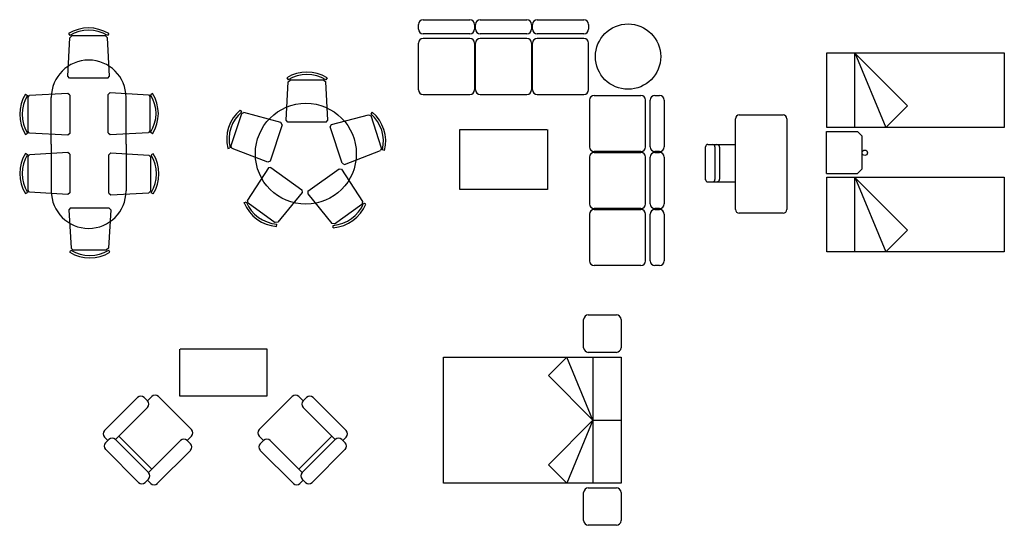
# Model space of a CAD drawing. Extents: x 3.2 to 13.8, y -9.1 to -3.7.
import ezdxf

# ---------------------------------------------------------------- set-up
doc = ezdxf.new("R2010")
doc.units = 0
doc.header["$MEASUREMENT"] = 0
doc.layers.get('0').update_dxf_attribs({"linetype": 'CONTINUOUS'})

# ---------------------------------------------------------------- blocks, each defined once
blk = doc.blocks.new('011202')
at = {"color": 0, "linetype": 'ByBlock'}
for p, q in [((0.32, -0.493), (0.32, 0.477)), ((0.36, 0.517), (0.83, 0.517)), ((0.87, 0.477), (0.87, -0.493)), ((0, -0.177), (0, 0.177)), ((0.025, 0.202), (0.12, 0.201)), ((0.067, 0.202), (0.32, 0.202)), ((0.1, 0.176), (0.1, -0.174)), ((0.15, 0.171), (0.15, -0.168)), ((0.025, -0.199), (0.12, -0.198)), ((0.025, -0.199), (0.32, -0.199)), ((0.83, -0.533), (0.36, -0.533))]:
    blk.add_line(p, q, dxfattribs=at)
for centre, radius, start, end in [((0.36, 0.477), 0.04, 90, 180), ((0.83, 0.477), 0.04, 0, 90), ((0.025, 0.177), 0.025, 90, 180), ((0.075, 0.176), 0.025, 0, 90), ((0.12, 0.171), 0.03, 0, 89.4314), ((0.025, -0.174), 0.025, 179.9567, 269.9567), ((0.075, -0.174), 0.025, 269.9567, 359.9567), ((0.12, -0.168), 0.03, 270.5253, 0), ((0.36, -0.493), 0.04, 180, 270), ((0.83, -0.493), 0.04, 270, 0)]:
    blk.add_arc(centre, radius, start, end, dxfattribs=at)

msp = doc.modelspace()

# ---------------------------------------------------------------- linework, layer by layer
at = {"linetype": 'ByBlock'}
for p, q in [((7.544, -3.677), (8.044, -3.677)), ((8.154, -3.677), (8.654, -3.677)), ((8.764, -3.677), (9.264, -3.677)), ((7.494, -3.777), (7.494, -3.727)), ((8.094, -3.727), (8.094, -3.777)), ((8.104, -3.777), (8.104, -3.727)), ((8.704, -3.727), (8.704, -3.777)), ((8.714, -3.777), (8.714, -3.727)), ((9.314, -3.727), (9.314, -3.777)), ((8.044, -3.827), (7.544, -3.827)), ((8.044, -3.877), (7.544, -3.877)), ((8.654, -3.827), (8.154, -3.827)), ((8.654, -3.877), (8.154, -3.877)), ((9.264, -3.827), (8.764, -3.827)), ((9.264, -3.877), (8.764, -3.877)), ((7.494, -4.427), (7.494, -3.927)), ((8.094, -3.927), (8.094, -4.427)), ((8.104, -4.427), (8.104, -3.927)), ((8.704, -3.927), (8.704, -4.427)), ((8.714, -4.427), (8.714, -3.927)), ((9.314, -4.427), (9.314, -3.927)), ((7.544, -4.477), (7.921, -4.477)), ((7.88, -4.477), (8.044, -4.477)), ((8.154, -4.477), (8.531, -4.477)), ((8.49, -4.477), (8.654, -4.477)), ((8.764, -4.477), (9.141, -4.477)), ((9.1, -4.477), (9.264, -4.477)), ((9.374, -4.487), (9.874, -4.487)), ((10.024, -4.487), (10.074, -4.487)), ((9.324, -4.537), (9.324, -4.914)), ((9.924, -5.037), (9.924, -4.537)), ((9.974, -5.037), (9.974, -4.537)), ((10.124, -4.537), (10.124, -5.037)), ((7.936, -4.852), (8.866, -4.852)), ((7.936, -5.492), (7.936, -4.852)), ((8.876, -4.852), (8.876, -5.492)), ((9.324, -4.874), (9.324, -5.037)), ((9.324, -5.147), (9.324, -5.524)), ((9.874, -5.087), (9.374, -5.087)), ((9.374, -5.097), (9.874, -5.097)), ((9.924, -5.647), (9.924, -5.147)), ((9.974, -5.647), (9.974, -5.147)), ((10.074, -5.087), (10.024, -5.087)), ((10.024, -5.097), (10.074, -5.097)), ((10.124, -5.147), (10.124, -5.647)), ((8.876, -5.492), (7.936, -5.492)), ((9.324, -5.484), (9.324, -5.647)), ((9.324, -5.757), (9.324, -6.134)), ((9.874, -5.697), (9.374, -5.697)), ((9.374, -5.707), (9.874, -5.707)), ((9.924, -6.257), (9.924, -5.757)), ((9.974, -6.257), (9.974, -5.757)), ((10.074, -5.697), (10.024, -5.697)), ((10.024, -5.707), (10.074, -5.707)), ((10.124, -5.757), (10.124, -6.257)), ((9.324, -6.094), (9.324, -6.257)), ((9.874, -6.307), (9.374, -6.307)), ((10.074, -6.307), (10.024, -6.307)), ((4.936, -7.2), (4.936, -7.7)), ((5.876, -7.2), (4.946, -7.2)), ((5.876, -7.7), (5.876, -7.2)), ((4.135, -8.07), (4.488, -7.717)), ((4.559, -7.717), (4.594, -7.752)), ((4.595, -7.753), (4.641, -7.707)), ((4.827, -7.822), (4.712, -7.707)), ((5.065, -8.06), (4.799, -7.793)), ((4.936, -7.7), (5.876, -7.7)), ((5.791, -8.06), (6.057, -7.793)), ((6.029, -7.822), (6.144, -7.707)), ((6.261, -7.753), (6.215, -7.707)), ((6.297, -7.717), (6.262, -7.752)), ((6.721, -8.07), (6.368, -7.717)), ((4.594, -7.823), (4.252, -8.166)), ((6.262, -7.823), (6.604, -8.166)), ((4.17, -8.177), (4.135, -8.141)), ((4.146, -8.201), (4.182, -8.166)), ((4.252, -8.166), (4.606, -8.52)), ((4.288, -8.131), (4.641, -8.484)), ((4.605, -8.519), (4.948, -8.177)), ((5.065, -8.131), (5.019, -8.177)), ((5.019, -8.177), (5.054, -8.212)), ((5.791, -8.131), (5.837, -8.177)), ((5.837, -8.177), (5.802, -8.212)), ((6.251, -8.519), (5.908, -8.177)), ((6.568, -8.131), (6.215, -8.484)), ((6.604, -8.166), (6.25, -8.52)), ((6.71, -8.201), (6.674, -8.166)), ((6.686, -8.177), (6.721, -8.141)), ((4.5, -8.626), (4.146, -8.272)), ((5.054, -8.283), (4.7, -8.636)), ((5.802, -8.283), (6.156, -8.636)), ((6.356, -8.626), (6.71, -8.272)), ((4.606, -8.59), (4.57, -8.626)), ((4.63, -8.636), (4.594, -8.601)), ((6.226, -8.636), (6.262, -8.601)), ((6.25, -8.59), (6.286, -8.626))]:
    msp.add_line(p, q, dxfattribs=at)
for p, q in [((3.741, -4.281), (3.764, -3.871)), ((3.75, -3.826), (3.763, -3.847)), ((3.764, -3.871), (3.785, -3.851)), ((4.145, -3.851), (3.785, -3.851)), ((4.145, -3.851), (4.166, -3.871)), ((4.189, -4.281), (4.166, -3.871)), ((4.18, -3.826), (4.167, -3.847)), ((11.861, -4.03), (13.761, -4.03)), ((11.861, -4.83), (11.861, -4.03)), ((12.158, -4.03), (12.725, -4.597)), ((12.161, -4.03), (12.161, -4.03)), ((12.161, -4.03), (12.161, -4.03)), ((12.161, -4.03), (12.161, -4.03)), ((12.161, -4.83), (12.161, -4.03)), ((12.161, -4.03), (12.493, -4.83)), ((13.761, -4.03), (13.761, -4.83)), ((3.76, -4.301), (3.741, -4.281)), ((4.17, -4.301), (3.76, -4.301)), ((4.17, -4.301), (4.189, -4.281)), ((6.086, -4.298), (6.099, -4.319)), ((6.517, -4.298), (6.503, -4.319)), ((6.077, -4.753), (6.1, -4.343)), ((6.1, -4.343), (6.121, -4.323)), ((6.481, -4.323), (6.121, -4.323)), ((6.481, -4.323), (6.502, -4.343)), ((6.525, -4.753), (6.502, -4.343)), ((3.289, -4.473), (3.31, -4.487)), ((3.314, -4.509), (3.334, -4.488)), ((3.314, -4.509), (3.314, -4.869)), ((3.744, -4.465), (3.334, -4.488)), ((3.566, -5.009), (3.566, -4.509)), ((3.764, -4.484), (3.744, -4.465)), ((3.764, -4.484), (3.764, -4.894)), ((4.175, -4.476), (4.195, -4.457)), ((4.175, -4.886), (4.175, -4.476)), ((4.195, -4.457), (4.605, -4.48)), ((4.366, -5.009), (4.366, -4.509)), ((4.605, -4.48), (4.625, -4.501)), ((4.625, -4.861), (4.625, -4.501)), ((4.65, -4.466), (4.629, -4.479)), ((12.493, -4.83), (12.725, -4.597)), ((5.599, -4.685), (5.488, -5.027)), ((5.586, -4.643), (5.602, -4.662)), ((5.599, -4.685), (5.624, -4.671)), ((6.022, -4.776), (5.624, -4.671)), ((6.564, -4.799), (6.961, -4.693)), ((6.961, -4.693), (6.987, -4.707)), ((7, -4.666), (6.984, -4.685)), ((7.098, -5.05), (6.987, -4.707)), ((6.035, -4.8), (5.908, -5.19)), ((6.035, -4.8), (6.022, -4.776)), ((6.096, -4.773), (6.077, -4.753)), ((6.506, -4.773), (6.096, -4.773)), ((6.506, -4.773), (6.525, -4.753)), ((6.551, -4.823), (6.564, -4.799)), ((6.678, -5.213), (6.551, -4.823)), ((13.761, -4.83), (11.861, -4.83)), ((3.289, -4.904), (3.31, -4.891)), ((3.334, -4.89), (3.314, -4.869)), ((3.744, -4.913), (3.334, -4.89)), ((3.764, -4.894), (3.744, -4.913)), ((4.175, -4.886), (4.195, -4.905)), ((4.195, -4.905), (4.605, -4.882)), ((4.625, -4.861), (4.605, -4.882)), ((4.65, -4.897), (4.629, -4.883)), ((11.86, -5.323), (11.86, -4.873)), ((11.86, -4.873), (12.19, -4.873)), ((12.24, -4.923), (12.19, -4.873)), ((12.24, -5.273), (12.24, -4.923)), ((3.566, -5.009), (3.566, -5.509)), ((4.366, -5.009), (4.366, -5.509)), ((5.453, -5.053), (5.477, -5.047)), ((5.5, -5.053), (5.488, -5.027)), ((5.883, -5.202), (5.5, -5.053)), ((7.098, -5.05), (7.086, -5.076)), ((3.289, -5.106), (3.31, -5.12)), ((3.314, -5.142), (3.334, -5.121)), ((3.314, -5.142), (3.314, -5.502)), ((3.744, -5.098), (3.334, -5.121)), ((3.764, -5.117), (3.744, -5.098)), ((3.764, -5.117), (3.764, -5.527)), ((4.181, -5.121), (4.201, -5.102)), ((4.181, -5.531), (4.181, -5.121)), ((4.201, -5.102), (4.611, -5.125)), ((4.611, -5.125), (4.631, -5.146)), ((4.631, -5.506), (4.631, -5.146)), ((4.656, -5.111), (4.635, -5.124)), ((6.703, -5.224), (7.086, -5.076)), ((7.133, -5.076), (7.109, -5.07)), ((5.888, -5.262), (5.665, -5.607)), ((5.908, -5.19), (5.883, -5.202)), ((5.915, -5.257), (5.888, -5.262)), ((5.915, -5.257), (6.247, -5.498)), ((6.678, -5.213), (6.703, -5.224)), ((6.312, -5.512), (6.644, -5.271)), ((6.644, -5.271), (6.671, -5.276)), ((6.671, -5.276), (6.894, -5.621)), ((11.86, -5.323), (12.19, -5.323)), ((11.861, -5.361), (13.761, -5.361)), ((11.861, -6.161), (11.861, -5.361)), ((12.158, -5.361), (12.725, -5.929)), ((12.161, -6.161), (12.161, -5.361)), ((12.161, -5.361), (12.161, -5.361)), ((12.161, -5.361), (12.161, -5.361)), ((12.161, -5.361), (12.161, -5.361)), ((12.161, -5.361), (12.493, -6.161)), ((12.24, -5.273), (12.19, -5.323)), ((13.761, -5.361), (13.761, -6.161)), ((3.289, -5.537), (3.31, -5.524)), ((3.334, -5.523), (3.314, -5.502)), ((3.744, -5.546), (3.334, -5.523)), ((3.764, -5.527), (3.744, -5.546)), ((4.181, -5.531), (4.201, -5.55)), ((4.201, -5.55), (4.611, -5.527)), ((4.631, -5.506), (4.611, -5.527)), ((4.656, -5.541), (4.635, -5.528)), ((6.25, -5.525), (5.991, -5.843)), ((6.247, -5.498), (6.25, -5.525)), ((6.312, -5.512), (6.309, -5.539)), ((6.309, -5.539), (6.568, -5.857)), ((5.627, -5.635), (5.651, -5.626)), ((5.671, -5.636), (5.665, -5.607)), ((5.671, -5.636), (5.962, -5.847)), ((6.597, -5.861), (6.888, -5.65)), ((6.894, -5.621), (6.888, -5.65)), ((6.932, -5.649), (6.908, -5.64)), ((3.773, -5.689), (3.754, -5.709)), ((3.754, -5.709), (3.777, -6.119)), ((3.773, -5.689), (4.183, -5.689)), ((4.202, -5.709), (4.179, -6.119)), ((4.183, -5.689), (4.202, -5.709)), ((5.991, -5.843), (5.962, -5.847)), ((5.976, -5.888), (5.978, -5.863)), ((6.597, -5.861), (6.568, -5.857)), ((6.583, -5.902), (6.581, -5.877)), ((12.493, -6.161), (12.725, -5.929)), ((3.763, -6.164), (3.776, -6.142)), ((3.798, -6.139), (3.777, -6.119)), ((3.798, -6.139), (4.158, -6.139)), ((4.179, -6.119), (4.158, -6.139)), ((4.193, -6.164), (4.18, -6.142)), ((13.761, -6.161), (11.861, -6.161)), ((9.311, -6.835), (9.611, -6.835)), ((9.261, -7.185), (9.261, -6.885)), ((9.661, -6.885), (9.661, -7.185)), ((9.611, -7.235), (9.311, -7.235)), ((7.761, -8.635), (7.761, -7.285)), ((7.761, -7.285), (9.661, -7.285)), ((9.082, -7.285), (8.884, -7.482)), ((9.361, -7.96), (9.082, -7.285)), ((9.361, -7.285), (9.361, -8.635)), ((9.661, -7.285), (9.661, -8.635)), ((9.361, -7.96), (8.884, -7.482)), ((9.361, -7.96), (8.884, -8.437)), ((9.361, -7.96), (9.082, -8.635)), ((9.361, -7.96), (9.661, -7.96)), ((9.082, -8.635), (8.884, -8.437)), ((9.661, -8.635), (7.761, -8.635)), ((9.261, -9.035), (9.261, -8.735)), ((9.311, -8.685), (9.611, -8.685)), ((9.661, -8.735), (9.661, -9.035)), ((9.611, -9.085), (9.311, -9.085))]:
    msp.add_line(p, q)
msp.add_circle((9.736, -4.072), 0.349, dxfattribs=at)
for centre, radius in [((6.289, -5.111), 0.54), ((12.269, -5.1), 0.0292)]:
    msp.add_circle(centre, radius)
for centre, start, end in [((7.544, -3.727), 90, 180), ((8.044, -3.727), 0, 90), ((8.044, -3.727), 0, 90), ((8.154, -3.727), 90, 180), ((8.654, -3.727), 0, 90), ((8.654, -3.727), 0, 90), ((8.764, -3.727), 90, 180), ((9.264, -3.727), 0, 90), ((9.264, -3.727), 0, 90), ((7.544, -3.777), 180, 270), ((8.044, -3.777), 270, 0), ((8.044, -3.777), 270, 0), ((8.154, -3.777), 180, 270), ((8.654, -3.777), 270, 0), ((8.654, -3.777), 270, 0), ((8.764, -3.777), 180, 270), ((9.264, -3.777), 270, 0), ((9.264, -3.777), 270, 0), ((7.544, -3.927), 90, 180), ((8.044, -3.927), 360, 90), ((8.044, -3.927), 0, 90), ((8.154, -3.927), 90, 180), ((8.654, -3.927), 0, 90), ((8.654, -3.927), 360, 90), ((8.764, -3.927), 90, 180), ((9.264, -3.927), 0, 90), ((9.264, -3.927), 360, 90), ((7.544, -4.427), 180, 270), ((8.044, -4.427), 270, 0), ((8.154, -4.427), 180, 270), ((8.654, -4.427), 270, 0), ((8.764, -4.427), 180, 270), ((9.264, -4.427), 270, 0), ((9.374, -4.537), 90, 180), ((9.874, -4.537), 0, 90), ((10.024, -4.537), 90, 180), ((10.074, -4.537), 0, 90), ((9.374, -5.037), 180, 270), ((9.874, -5.037), 270, 0), ((9.874, -5.037), 270, 0), ((10.024, -5.037), 180, 270), ((10.024, -5.037), 180, 270), ((10.074, -5.037), 270, 0), ((10.074, -5.037), 270, 0), ((9.374, -5.147), 90, 180), ((9.874, -5.147), 0, 90), ((10.024, -5.147), 90, 180), ((10.074, -5.147), 0, 90), ((9.374, -5.647), 180, 270), ((9.874, -5.647), 270, 0), ((9.874, -5.647), 270, 0), ((10.024, -5.647), 180, 270), ((10.024, -5.647), 180, 270), ((10.074, -5.647), 270, 0), ((10.074, -5.647), 270, 0), ((9.374, -5.757), 90, 180), ((9.874, -5.757), 0, 90), ((10.024, -5.757), 90, 180), ((10.074, -5.757), 0, 90), ((9.374, -6.257), 180, 270), ((9.874, -6.257), 270, 0), ((9.874, -6.257), 270, 0), ((10.024, -6.257), 180, 270), ((10.024, -6.257), 180, 270), ((10.074, -6.257), 270, 0), ((10.074, -6.257), 270, 0), ((4.524, -7.752), 45, 135), ((4.559, -7.788), 315, 45), ((4.676, -7.742), 45, 135), ((6.179, -7.742), 45, 135), ((6.297, -7.788), 135, 225), ((6.332, -7.752), 45, 135), ((4.17, -8.106), 135, 225), ((5.03, -8.095), 315, 45), ((5.826, -8.095), 135, 225), ((6.686, -8.106), 315, 45), ((4.182, -8.237), 135, 225), ((4.182, -8.237), 135, 225), ((4.217, -8.201), 45, 135), ((4.983, -8.212), 45, 135), ((5.019, -8.247), 315, 45), ((5.837, -8.247), 135, 225), ((5.873, -8.212), 45, 135), ((6.639, -8.201), 45, 135), ((6.674, -8.237), 315, 45), ((6.674, -8.237), 315, 45), ((4.57, -8.555), 315, 45), ((6.286, -8.555), 135, 225), ((4.535, -8.59), 225, 315), ((4.665, -8.601), 225, 315), ((6.191, -8.601), 225, 315), ((6.321, -8.59), 225, 315)]:
    msp.add_arc(centre, 0.05, start, end, dxfattribs=at)
for centre, radius, start, end in [((3.965, -4.173), 0.408, 58.1974, 121.8026), ((3.965, -4.173), 0.383, 58.1974, 121.8026), ((3.966, -4.509), 0.4, 0, 180), ((6.301, -4.645), 0.408, 58.1974, 121.8026), ((6.301, -4.645), 0.383, 58.1974, 121.8026), ((3.636, -4.689), 0.408, 148.1974, 211.8026), ((3.636, -4.689), 0.383, 148.1974, 211.8026), ((4.303, -4.681), 0.383, 328.1974, 31.8026), ((4.303, -4.681), 0.408, 328.1974, 31.8026), ((5.85, -4.955), 0.408, 130.1974, 193.8026), ((5.85, -4.955), 0.383, 130.1974, 193.8026), ((6.736, -4.978), 0.383, 346.1974, 49.8026), ((6.736, -4.978), 0.408, 346.1974, 49.8026), ((3.636, -5.322), 0.408, 148.1974, 211.8026), ((3.636, -5.322), 0.383, 148.1974, 211.8026), ((4.309, -5.326), 0.383, 328.1974, 31.8026), ((4.309, -5.326), 0.408, 328.1974, 31.8026), ((3.966, -5.509), 0.4, 180, 0), ((6.006, -5.481), 0.408, 202.1974, 265.8026), ((6.006, -5.481), 0.383, 202.1974, 265.8026), ((6.553, -5.495), 0.383, 274.1974, 337.8026), ((6.553, -5.495), 0.408, 274.1974, 337.8026), ((3.978, -5.817), 0.408, 238.1974, 301.8026), ((3.978, -5.817), 0.383, 238.1974, 301.8026), ((9.311, -6.885), 0.05, 90, 180), ((9.611, -6.885), 0.05, 0, 90), ((9.311, -7.185), 0.05, 180, 270), ((9.611, -7.185), 0.05, 270, 0), ((9.311, -8.735), 0.05, 90, 180), ((9.611, -8.735), 0.05, 0, 90), ((9.311, -9.035), 0.05, 180, 270), ((9.611, -9.035), 0.05, 270, 0)]:
    msp.add_arc(centre, radius, start, end)

# ---------------------------------------------------------------- block references
msp.add_blockref('011202', (10.565, -5.213))

doc.saveas('drawing.dxf')
